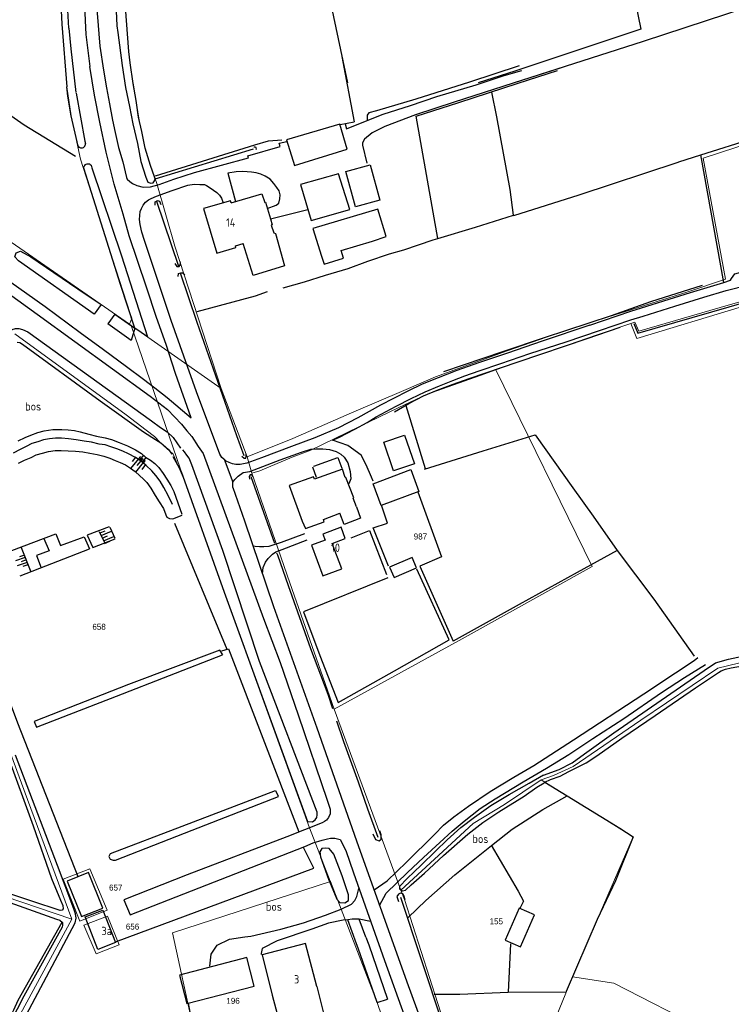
# Model space of a CAD drawing. Header units: metres. Extents: x 233874 to 239264, y 443832 to 448222.
# Tile 89 of 198: x 235299 to 235512, y 445723 to 446019. Entities that reach past the tile are written whole.
import ezdxf
from ezdxf.enums import TextEntityAlignment as Align

# ---------------------------------------------------------------- set-up
doc = ezdxf.new("R2010")
doc.units = ezdxf.units.M
doc.header["$MEASUREMENT"] = 0
for name, color, linetype in [('DAKRAND-BYG', 4, 'Continuous'), ('FUNKTIEAAND', 253, 'Continuous'), ('Goud-kadastrale grenzen', 13, 'Continuous'), ('HEG', 253, 'Continuous'), ('HOOFDGEBOUW', 4, 'Continuous'), ('HUISNUMMER', 253, 'Continuous'), ('INSTEEKSLOOT', 153, 'Continuous'), ('KANTVERH', 253, 'Continuous'), ('KANTWATER', 153, 'Continuous'), ('KNTONVERHARD', 253, 'Continuous'), ('MIDSLTGREPPEL', 253, 'Continuous'), ('MUUR', 253, 'Continuous'), ('OVLIJNOBJ', 253, 'Continuous'), ('RASTER', 253, 'Continuous'), ('TALUD', 253, 'Continuous')]:
    doc.layers.add(name, color=color, linetype=linetype)
doc.layers.add('G01 kadestrale perceelsgrens', color=73, linetype='Continuous', lineweight=0)
doc.layers.add('Z01 perceelnummer', color=73, linetype='Continuous', lineweight=13)
doc.styles.get("Standard").update_dxf_attribs({"font": 'iso.shx'})
doc.styles.add('Styledgn001', font='dgn001.shx')

# ---------------------------------------------------------------- blocks, each defined once
blk = doc.blocks.new('TA', base_point=(75009.5, 300012))
for p, q in [((75009.5, 300012.5), (75010, 300012.5)), ((75009.5, 300012.25), (75010.5, 300012.25)), ((75009.5, 300012), (75010, 300012)), ((75009.5, 300011.75), (75010.5, 300011.75)), ((75009.5, 300011.5), (75010, 300011.5))]:
    blk.add_line(p, q)
blk = doc.blocks.new('A$C1532452F')
at = {"layer": 'G01 kadestrale perceelsgrens'}
for p, q in [((235503.848, 445977.374), (235533.448, 445987.183)), ((235331.582, 445927.559), (235332.122, 445927.186)), ((235332.122, 445927.186), (235359.172, 445908.306)), ((235332.122, 445927.186), (235348.06, 445880.856)), ((235482.155, 445927.749), (235483.381, 445928.154)), ((235359.172, 445908.306), (235366.914, 445887.71)), ((235366.914, 445887.71), (235368.394, 445882.805)), ((235393.098, 445812), (235413.095, 445757.642)), ((235344.547, 445744.884), (235391.926, 445760.275)), ((235391.882, 445760.389), (235391.926, 445760.275)), ((235353.444, 445703.856), (235344.547, 445744.884))]:
    blk.add_line(p, q, dxfattribs=at)
at = {"layer": 'G01 kadestrale perceelsgrens', "flags": 128}
for points in [[(235230.45, 445999.083), (235274.518, 445967.162), (235331.582, 445927.559)], [(235312.695, 446000), (235312.781, 445998.859), (235314.105, 445990.154), (235316.919, 445977.076), (235326.48, 445947.232), (235331.809, 445930.804), (235332.28, 445929.386), (235331.772, 445927.809), (235331.582, 445927.559)], [(235332.749, 446000), (235334.633, 445988.234), (235336.355, 445980.402), (235337.891, 445975.207), (235339.862, 445969.837), (235345.206, 445951.046), (235359.172, 445908.306)], [(235482.155, 445927.749), (235483.916, 445923.286), (235515.614, 445932.886), (235560.828, 445946.358), (235568.051, 445948.286), (235553.071, 445993.577)], [(235533.777, 445987.29), (235548.159, 445944.348), (235540.996, 445941.905), (235530.318, 445938.731), (235511.351, 445933.272), (235484.519, 445925.489), (235483.381, 445928.154)], [(235366.914, 445887.71), (235380.643, 445893.279), (235398.303, 445900.97), (235413.99, 445907.709), (235423.481, 445911.807), (235444.988, 445919.531), (235464.342, 445926.316), (235498.973, 445937.143), (235510.552, 445941.102), (235503.848, 445977.374)], [(235441.597, 445913.89), (235471.719, 445924.306), (235482.155, 445927.749)], [(235297.185, 445924.715), (235330.622, 445900.333), (235336.625, 445895.749), (235339.146, 445893.855), (235340.872, 445892.1), (235344.786, 445888.598), (235348.06, 445880.856)], [(235368.394, 445882.805), (235370.72, 445883.557), (235380.43, 445887.614), (235386.085, 445889.789), (235400.454, 445896.774), (235412.46, 445902.539), (235420.76, 445906.472), (235436.882, 445912.13), (235441.597, 445913.89)], [(235393.098, 445812), (235431.506, 445833.059), (235470.499, 445854.87), (235441.597, 445913.89)], [(235455.219, 445790.759), (235458.931, 445792.079), (235464.788, 445794.801), (235485.176, 445808.682), (235508.234, 445824.254), (235520.618, 445827.29), (235531.112, 445829.814), (235559.107, 445821.603), (235587.551, 445813.593), (235608.174, 445820.44), (235623.286, 445825.785), (235665.142, 445826), (235710.759, 445826.165), (235727.456, 445868.944), (235739.763, 445901.512), (235744.878, 445914.711)], [(235368.394, 445882.805), (235379.777, 445849.911), (235393.098, 445812)], [(235348.06, 445880.856), (235369.491, 445821.07), (235385.682, 445776.39), (235391.882, 445760.389)], [(235257.789, 445848.351), (235284.805, 445828.661), (235301.018, 445784.85), (235314.29, 445748.928)], [(235124.144, 445813.214), (235192.111, 445790.506), (235269.519, 445764.148), (235314.29, 445748.928)], [(235413.095, 445757.642), (235423.155, 445766.95), (235434.761, 445777.654), (235444.169, 445783.381), (235455.219, 445790.759)], [(235455.219, 445790.759), (235482.855, 445773.637), (235470.642, 445745.497), (235464.579, 445731.625)], [(235324.876, 445751.621), (235319.757, 445764.054), (235311.685, 445760.928), (235316.676, 445748.321), (235324.876, 445751.621)], [(235391.926, 445760.275), (235406.002, 445723.883), (235410.402, 445711.043)], [(235413.095, 445757.642), (235414.235, 445754.874), (235429.217, 445707.974), (235445.719, 445662.026), (235449.984, 445650.31)], [(235328.555, 445741.274), (235325.038, 445749.865), (235317.917, 445747.163), (235321.63, 445738.552), (235328.555, 445741.274)], [(235314.29, 445748.928), (235296.326, 445715.718), (235298.974, 445696.536)], [(235449.984, 445650.31), (235458.332, 445651.597), (235461.183, 445666.106), (235464.764, 445665.389), (235480.366, 445704.776), (235457.752, 445714.713), (235464.579, 445731.625)], [(235464.579, 445731.625), (235477.071, 445729.731), (235504.752, 445715.555), (235509.54, 445701.595), (235511.437, 445693.833), (235510.276, 445691.14), (235509.165, 445684.057)]]:
    blk.add_lwpolyline(points, dxfattribs=at)
at = {"layer": 'Z01 perceelnummer', "linetype": 'Continuous', "lineweight": 13, "style": 'Styledgn001'}
for s, p in [('987', (235418.973, 445863.835)), ('658', (235322.498, 445836.725)), ('657', (235327.499, 445758.429)), ('656', (235332.54, 445746.714)), ('155', (235441.745, 445748.306)), ('196', (235362.723, 445724.424))]:
    blk.add_text(s, height=1.8, dxfattribs=at).set_placement(p, align=Align.MIDDLE_CENTER)

msp = doc.modelspace()

# ---------------------------------------------------------------- linework, layer by layer
at = {"layer": 'DAKRAND-BYG'}
for points in [[(235396.96, 445980.09), (235394.73, 445987.64), (235378.75, 445982.97), (235381.18, 445975.22), (235396.96, 445980.09)], [(235403.89, 445975.46), (235406.82, 445964.85), (235399.48, 445962.82), (235396.55, 445973.43), (235403.89, 445975.46)], [(235397.76, 445961.97), (235394.33, 445972.72), (235382.93, 445969.48), (235386.21, 445958.68), (235397.76, 445961.97)], [(235395.16, 445949.74), (235404.57, 445952.48), (235408.7, 445953.95), (235406.17, 445962.11), (235386.65, 445956.34), (235389.29, 445948.03)], [(235389.29, 445948.03), (235390.11, 445945.56), (235395.88, 445947.35), (235395.16, 445949.74)], [(235414.23, 445894.28), (235417.14, 445885.61), (235410.87, 445883.51), (235407.96, 445892.18), (235414.23, 445894.28)], [(235399.75, 445872.74), (235398.76, 445875.31), (235398.96, 445875.46), (235396.6, 445881.52), (235396.4, 445881.52), (235395.56, 445884.09), (235387.16, 445881.08), (235386.84, 445881.75), (235379.58, 445879.17), (235383.51, 445868.45), (235384.45, 445866.2), (235390.07, 445868.19), (235389.86, 445868.95), (235394.73, 445870.82)], [(235404.79, 445879.69), (235416.06, 445883.91), (235418.5, 445877.39), (235407.23, 445873.17), (235404.79, 445879.69)], [(235399.75, 445872.74), (235400.99, 445869.31), (235396.05, 445867.41), (235394.73, 445870.82)], [(235416.48, 445857.56), (235409.72, 445854.67), (235411.07, 445851.5), (235417.83, 445854.38), (235416.48, 445857.56)], [(235323.61, 445752.29), (235319.34, 445762.93), (235312.96, 445760.37), (235317.23, 445749.74), (235323.61, 445752.29)], [(235323.66, 445751.69), (235327.47, 445741.92), (235322.17, 445739.85), (235318.36, 445749.62), (235323.66, 445751.69)], [(235448.65, 445752.25), (235444.45, 445742.67), (235449.03, 445740.66), (235453.23, 445750.24), (235448.65, 445752.25)], [(235366.81, 445737.44), (235346.65, 445732.16), (235348.89, 445723.59), (235369.05, 445728.87), (235366.81, 445737.44)]]:
    msp.add_lwpolyline(points, dxfattribs=at)
at = {"layer": 'HEG'}
msp.add_lwpolyline([(235398.15, 445863.46), (235403.72, 445865.6), (235408.74, 445852.38)], dxfattribs=at)
at = {"layer": 'HOOFDGEBOUW'}
for points in [[(235362.17, 445964.01), (235371.38, 445966.75), (235372.21, 445964.13), (235372.42, 445964.18), (235373.92, 445959.17)], [(235362.17, 445964.01), (235361.98, 445964.65), (235353.87, 445962.32), (235357.84, 445948.86), (235363.54, 445950.6), (235363.43, 445951.06), (235365.8, 445951.79)], [(235373.92, 445959.17), (235374.43, 445957.45), (235374.14, 445957.34), (235374.93, 445954.96), (235375.49, 445954.81), (235378.19, 445945.13), (235368.76, 445942.23), (235365.8, 445951.79)], [(235396.42, 445863.25), (235395.15, 445866.62), (235389.68, 445864.57), (235390.36, 445862.77), (235386.23, 445861.21), (235389.68, 445852.03), (235395.35, 445854.16), (235392.49, 445861.78), (235396.42, 445863.25)], [(235390.05, 445720.32), (235388, 445728.74), (235387.89, 445728.72), (235384.45, 445741.6), (235371.49, 445738.23), (235374.47, 445726.17), (235376.98, 445716.85), (235390.05, 445720.32)]]:
    msp.add_lwpolyline(points, dxfattribs=at)
at = {"layer": 'INSTEEKSLOOT'}
for p, q in [((235311.36, 446017.7), (235312.78, 445998.86)), ((235313.45, 446016.41), (235313.98, 446010.29)), ((235333.28, 445926.38), (235332.15, 445922.67)), ((235337.03, 445923.8), (235333.28, 445926.38)), ((235399.82, 445741.57), (235397.17, 445748.79)), ((235402.62, 445743.55), (235400.58, 445748.9)), ((235406, 445723.88), (235409.11, 445724.97))]:
    msp.add_line(p, q, dxfattribs=at)
for points in [[(235319, 446144.29), (235319.32, 446139.56), (235322.7, 446102.86), (235326.6, 446038.58), (235327.05, 446032.36), (235327.4, 446026.18), (235327.87, 446017.17), (235328.09, 446015.14)], [(235331.86, 446006.07), (235331.45, 446009.45), (235322.45, 446129.39), (235321.28, 446144.27)], [(235313.45, 446016.41), (235313.11, 446021.81), (235311.08, 446021.77), (235311.36, 446017.7)], [(235328.09, 446015.14), (235329.43, 446005.26), (235330.4, 445998.61), (235331.59, 445992.89), (235332.63, 445987.73), (235334.06, 445981.79), (235335.03, 445976.39), (235336.56, 445971.75), (235337.14, 445970.25), (235338.01, 445969.88), (235338.73, 445970.02), (235339.17, 445970.59), (235339.33, 445971.22), (235339.17, 445971.79), (235337.89, 445975.21), (235336.36, 445980.4), (235335.31, 445985.46), (235334.3, 445989.71), (235333.61, 445994.78), (235332.71, 445999.87), (235331.86, 446006.07)], [(235316.22, 445980.98), (235316.42, 445980.77), (235316.67, 445980.62), (235316.94, 445980.53), (235317.23, 445980.5), (235317.52, 445980.54), (235317.78, 445980.65), (235318.02, 445980.82), (235318.21, 445981.03), (235318.34, 445981.29), (235318.41, 445981.57), (235318.42, 445981.86)], [(235368.92, 445980.87), (235369.42, 445980.78), (235369.6, 445980.52), (235369.62, 445980.16), (235369.6, 445979.91)], [(235317.92, 445974.38), (235317.93, 445974.69), (235318.02, 445974.99), (235318.18, 445975.26), (235318.4, 445975.48), (235318.67, 445975.64), (235318.96, 445975.73), (235319.28, 445975.75), (235319.58, 445975.68), (235319.86, 445975.55), (235320.1, 445975.35)], [(235339.35, 445963.28), (235339.38, 445964.28), (235340.08, 445964.69), (235340.68, 445964.5), (235341.05, 445963.51)], [(235345.24, 445945.77), (235345.86, 445944.88), (235346.51, 445944.94), (235346.85, 445945.29), (235346.89, 445946.04), (235346.83, 445946.44)], [(235346.26, 445941.88), (235346.34, 445942.83), (235346.99, 445942.99), (235347.54, 445942.95), (235347.95, 445942.56), (235348.15, 445942.31)], [(235295.45, 445924.18), (235282.78, 445899.16), (235268.81, 445872.43), (235256.61, 445848.87), (235256.62, 445848.32), (235257.28, 445847.81), (235282.01, 445829.09), (235282.91, 445828.36), (235283.53, 445827.36), (235283.82, 445826.58), (235295.17, 445797.55), (235302.69, 445777.01), (235308.23, 445761.15), (235310.91, 445754.6), (235311.59, 445753.09), (235311.71, 445752.03)], [(235297.9, 445922.22), (235298.7, 445922.11)], [(235298.7, 445922.11), (235299.51, 445921.59), (235322.87, 445904.54), (235335.87, 445895.25), (235339.46, 445893), (235341.08, 445891.92), (235342.44, 445890.8), (235343.37, 445889.92), (235344.37, 445888.59)], [(235365.37, 445887.91), (235366.08, 445887.37), (235366.58, 445887.38), (235366.67, 445887.83), (235366.67, 445888.33), (235366.61, 445888.63)], [(235368.78, 445881.61), (235368.67, 445881.91), (235368.27, 445882.35), (235367.82, 445882.3), (235367.52, 445881.89), (235367.64, 445881.04)], [(235311.71, 445752.03), (235311.37, 445751.6), (235310.77, 445751.55), (235302.3, 445754.3), (235278.06, 445762.34), (235251.24, 445771.54), (235220.85, 445781.84), (235186.5, 445793.41), (235151.2, 445805.66), (235132.43, 445811.95), (235128.72, 445813.26), (235126.71, 445813.87), (235125.09, 445814.3), (235124.6, 445815), (235124.5, 445815.66), (235125.75, 445835.39), (235126.42, 445843.01), (235126.98, 445849.99), (235127.43, 445855.53), (235128.03, 445859.25), (235129.78, 445867.19), (235129.99, 445869.08), (235130.06, 445869.97)], [(235477.03, 445804.86), (235497.02, 445818.65), (235504.14, 445823.58), (235507.5, 445825.89), (235511.48, 445827.05), (235525, 445829.88)], [(235456.36, 445790.04), (235458, 445790.84), (235460.89, 445791.88), (235463.52, 445793.23), (235466.49, 445794.78), (235468.73, 445795.87), (235471.89, 445797.97), (235479.46, 445803.3), (235489.45, 445810.07), (235501.52, 445818.38), (235508.45, 445823), (235509.29, 445823.46), (235510.54, 445823.98), (235512.23, 445824.41), (235516.22, 445825.13), (235523.1, 445826.74), (235528.79, 445827.64), (235530.68, 445827.82), (235532.49, 445827.75), (235533.89, 445827.67)], [(235120.43, 445800.12), (235118.47, 445776.64), (235116.71, 445748.67), (235115.6, 445736.21), (235115.63, 445735.45), (235116.35, 445735.04), (235117.96, 445735.06), (235120.66, 445770.23), (235124.12, 445811.62), (235124.5, 445811.94), (235124.9, 445811.96), (235146.29, 445804.6), (235179.52, 445793.42), (235211.09, 445782.83), (235255.6, 445767.72), (235294.33, 445754.44), (235309.7, 445748.98), (235310.73, 445748.64), (235311.48, 445747.93)], [(235297.65, 445706.23), (235298.74, 445706.7), (235298.97, 445707.68), (235299.01, 445708.13), (235298.1, 445715.43), (235315.33, 445747.82), (235315.6, 445749.25), (235315.45, 445750.52), (235314.92, 445752.02), (235310, 445765.02), (235297.43, 445798.17)], [(235412.7, 445758.75), (235414.97, 445761.15), (235419.15, 445765.12), (235423.54, 445769.35), (235426.98, 445772.76), (235431.12, 445776.48), (235435.17, 445779.59), (235440.07, 445783.03), (235445.62, 445786.38), (235451.62, 445789.73), (235455.88, 445792.25)], [(235412.69, 445758.7), (235412.73, 445758.09), (235413.61, 445757.48), (235414.52, 445757.64), (235416.15, 445759.26), (235420.24, 445762.78), (235425.91, 445768.08), (235433.16, 445774.46), (235437.7, 445777.93), (235442.5, 445781.17), (235450.08, 445785.9), (235453.89, 445788.61), (235456.07, 445789.9), (235456.36, 445790.04)], [(235404.69, 445774.53), (235405.52, 445772.9), (235406.62, 445772.46), (235407.21, 445772.97), (235407.14, 445774.27), (235406.77, 445775.42)], [(235414.41, 445754.73), (235414.03, 445756.03), (235413.68, 445756.52), (235413, 445756.75), (235412.39, 445756.49), (235411.89, 445755.76), (235412.35, 445754.24)], [(235311.48, 445747.93), (235311.56, 445747.12), (235311.37, 445746.59), (235299.95, 445725.87), (235295.89, 445717.97)], [(235406, 445723.88), (235400.24, 445740.23), (235399.82, 445741.57)], [(235402.62, 445743.55), (235403.43, 445741.21), (235409.11, 445724.97)]]:
    msp.add_lwpolyline(points, dxfattribs=at)
at = {"layer": 'KANTVERH'}
for p, q in [((235318.1, 446023.08), (235318.57, 446014.53)), ((235318.57, 446014.53), (235319.73, 446004.99)), ((235322.69, 446011.01), (235323.85, 446003.86)), ((235373.92, 445959.17), (235385.18, 445962.05)), ((235360, 445887.03), (235362.7, 445880.11))]:
    msp.add_line(p, q, dxfattribs=at)
for points in [[(235381.94, 446196.64), (235371.61, 446194.01), (235348.9, 446187.73), (235329.63, 446182.1), (235319.17, 446178.63), (235315.85, 446177.38), (235313.09, 446173.9), (235311.08, 446170.78), (235310.6, 446169.6), (235310.08, 446167.43), (235310.47, 446165.29), (235312.07, 446161.38), (235314.51, 446134.8), (235317.24, 446086.47), (235319.74, 446048.35), (235321.01, 446036.92), (235321.46, 446029.73), (235321.95, 446021), (235322.69, 446011.01)], [(235292.91, 445942.36), (235306.29, 445932.84), (235316.86, 445925.11), (235323.87, 445919.97), (235330.74, 445914.89), (235335.85, 445911.02), (235339.2, 445908.43), (235342.94, 445905.57), (235350.17, 445899.41), (235345.48, 445912.74), (235342.62, 445921.46), (235339.76, 445929.57), (235336.78, 445938.65), (235334.15, 445946.39), (235331.56, 445954.13), (235329.68, 445960.61), (235327.05, 445969.66), (235324.66, 445979.24), (235322.73, 445988.23), (235321.13, 445996.35), (235319.73, 446004.99)], [(235323.85, 446003.86), (235324.77, 445998.56), (235325.59, 445993.72), (235326.5, 445988.83), (235327.3, 445985.15), (235328.34, 445980.6), (235329.64, 445976.28), (235330.72, 445971.62), (235330.94, 445971.15), (235331.68, 445970.39), (235332.54, 445969.82), (235333.79, 445969.21), (235335.71, 445968.76), (235337.92, 445968.78), (235340.49, 445969.47), (235344.94, 445971.12), (235351.13, 445973.13), (235367.35, 445977.54), (235367.19, 445978.1), (235376.86, 445980.93), (235376.59, 445981.91), (235378.89, 445982.42)], [(235460.95, 446004.44), (235446.76, 445999.95), (235429.14, 445994.2), (235417.5, 445990.46), (235408.25, 445986.95), (235404.43, 445985.03), (235402.16, 445983.09), (235401.53, 445981.98), (235401.54, 445981.28), (235402.83, 445975.95)], [(235448.58, 446005.13), (235433.7, 446000.28), (235417.57, 445995.11), (235405.77, 445991.61), (235403.48, 445991.07), (235402.99, 445990.31), (235403.01, 445989.46), (235403.02, 445988.76)], [(235396.33, 445987.7), (235396.75, 445986.26), (235403.02, 445988.76), (235407.79, 445990.64), (235415.95, 445993.28), (235423.91, 445995.92), (235435.66, 445999.47), (235444.07, 446002.26), (235449.4, 446003.7)], [(235209.56, 445998.47), (235227.86, 445985.19), (235246.32, 445972.09), (235259.98, 445962.15), (235276.3, 445950.48), (235292.23, 445938.95), (235303.9, 445930.62), (235337.8, 445905.99), (235343.05, 445902), (235347.21, 445897.59), (235348.86, 445895.6), (235350.32, 445893.88), (235352.29, 445890.86), (235353.72, 445888.78), (235371.84, 445839.17)], [(235372.99, 445962.26), (235375.63, 445963.26), (235376.49, 445963.94), (235376.79, 445965.22), (235376.89, 445966.42), (235376.59, 445967.65), (235375.86, 445968.61), (235375, 445969.79), (235373.85, 445971.09), (235372.38, 445972.06), (235371.02, 445972.62), (235369.64, 445973.03), (235368.3, 445973.24), (235366.96, 445973.35), (235365.5, 445973.37), (235363.7, 445973.36), (235361.15, 445972.92), (235363.47, 445964.4)], [(235334.81, 445961.4), (235335.19, 445962.32), (235335.77, 445963.33), (235336.4, 445964.23), (235337.36, 445964.96), (235338.1, 445965.35), (235339.71, 445966.02), (235344.41, 445967.7), (235349.11, 445969.28), (235351.04, 445969.62), (235352.79, 445969.48), (235354.14, 445969.47), (235354.77, 445969.22), (235355.87, 445968.53), (235356.82, 445967.8), (235357.81, 445967.07), (235358.65, 445966.29), (235359.24, 445965.44), (235359.78, 445964.01)], [(235360, 445887.03), (235359.96, 445887.07), (235359.35, 445887.57), (235358.72, 445888.53), (235351.7, 445907.22), (235344.16, 445928.66), (235336.16, 445952.66), (235335.32, 445955.23), (235334.8, 445957.54), (235334.62, 445959.01), (235334.72, 445960.25), (235334.81, 445961.4)], [(235510.04, 445940.1), (235512.09, 445940.75), (235512.38, 445941.3), (235513.36, 445942.67), (235536.72, 445949.02), (235535.99, 445950.99)], [(235402.93, 445898.09), (235405.65, 445899.74), (235411.65, 445902.99), (235416.17, 445905.27), (235420.44, 445907.29), (235424.66, 445909.07), (235428.69, 445910.64), (235432.27, 445912.04), (235436.59, 445913.62), (235443.11, 445915.78), (235451.82, 445918.73), (235462.71, 445922.31), (235472.71, 445925.68), (235482.12, 445928.84), (235485.8, 445930), (235495.36, 445932.96), (235504.07, 445935.71), (235510.74, 445937.72), (235523.74, 445941.04), (235530.19, 445942.96)], [(235469.84, 445927.33), (235482.13, 445931.44), (235500.09, 445937.09), (235509.05, 445939.79), (235510.04, 445940.1)], [(235469.84, 445927.33), (235455.56, 445922.49), (235445.11, 445918.91), (235436.45, 445915.97), (235429.94, 445913.71), (235424.27, 445911.46), (235419.5, 445909.53), (235415.18, 445907.46), (235410.91, 445905.28), (235406.99, 445903.22), (235400.15, 445899.5), (235394.4, 445896.45), (235387.29, 445893.48), (235380.23, 445890.81), (235371.23, 445887.46), (235366.84, 445885.81), (235364.9, 445885.47), (235363.59, 445885.42), (235362.56, 445885.66), (235361.53, 445886.04), (235360.66, 445886.46), (235360, 445887.03)], [(235404.77, 445880.47), (235404.25, 445881.61), (235402.69, 445885.33), (235401.14, 445888.21), (235397.14, 445891.14), (235392.61, 445892.72), (235394.7, 445893.65), (235399.31, 445896.03), (235402.93, 445898.09)], [(235362.7, 445880.11), (235363.29, 445880.97), (235364.22, 445881.94), (235365.75, 445883.07), (235367.75, 445883.35), (235376.9, 445886.85), (235383.26, 445889.16), (235386.1, 445890.01), (235387.7, 445890.14), (235389.7, 445890.17), (235391.7, 445890), (235393.67, 445889.33), (235395.03, 445888.56), (235396.05, 445887.62), (235397.17, 445885.99), (235397.87, 445883.35), (235398.11, 445881.15), (235397.48, 445879.69)], [(235362.63, 445878.51), (235362.66, 445879.41), (235362.7, 445880.11)], [(235362.63, 445878.51), (235366.14, 445868.56), (235374.88, 445842.84), (235387.85, 445806.38), (235399.82, 445772.45), (235414.88, 445730.12), (235428.04, 445694.27), (235443.28, 445650.44), (235459.38, 445606.03), (235459.96, 445604.64)], [(235409.4, 445854.89), (235404.81, 445866.4), (235409.09, 445867.83), (235407.3, 445873.19)], [(235368.7, 445861.03), (235369.37, 445860.91), (235370.63, 445860.78), (235371.98, 445860.8), (235373.53, 445860.88), (235377.31, 445862.14), (235384.22, 445864.76)], [(235371.54, 445852.67), (235371.73, 445854.54), (235372.45, 445856.16), (235373.24, 445857.27), (235374.52, 445858.54), (235375.56, 445859.26), (235377.5, 445859.94), (235385, 445862.87)], [(235371.84, 445839.17), (235376.86, 445826.01), (235382.28, 445810.29), (235391.01, 445784.67), (235391.9, 445781.97)], [(235391.9, 445781.97), (235391.83, 445780.57), (235391.35, 445779.51), (235390.78, 445778.7), (235390.14, 445778.3), (235389.46, 445777.9), (235378.82, 445773.64), (235348.98, 445762.26), (235329.9, 445754.72), (235331.84, 445750.25), (235384.26, 445770.79), (235386.81, 445771.84), (235389.43, 445772.63), (235391.03, 445773.11), (235392, 445773.28), (235393.25, 445773.28), (235394.88, 445772.89)], [(235394.88, 445772.89), (235396.61, 445769.6), (235398.83, 445762.83), (235408.17, 445736.57), (235419.98, 445703.74), (235431.2, 445672.96), (235436.24, 445658.78), (235441.18, 445644.3), (235444.96, 445633.6), (235449.48, 445620.62), (235456.47, 445600.67), (235460.07, 445591.98), (235463.23, 445582.47)], [(235355.77, 445734.85), (235356.11, 445738.45), (235357.91, 445741.18), (235361.64, 445742.9), (235366.28, 445743.68), (235368.02, 445743.8), (235377.1, 445745.91), (235383.82, 445747.87), (235390.48, 445750.18), (235395.16, 445751.96), (235398.29, 445753.41), (235399.32, 445754.53), (235399.85, 445755.74), (235400.32, 445757.35), (235400.51, 445758.11)], [(235397.17, 445748.79), (235395.81, 445748.67), (235391.38, 445747.7), (235386.4, 445745.91), (235376, 445742.44), (235371.49, 445740.11), (235371.16, 445738.6), (235371.17, 445738.35)], [(235400.58, 445748.9), (235398.51, 445748.92), (235397.17, 445748.79)], [(235404.02, 445748.22), (235400.61, 445748.9), (235400.58, 445748.9)]]:
    msp.add_lwpolyline(points, dxfattribs=at)
at = {"layer": 'KANTWATER'}
for p, q in [((235313.98, 446010.29), (235315.52, 445997.15)), ((235323.1, 445933.44), (235321, 445930.54)), ((235327.21, 445930.59), (235325.08, 445927.66)), ((235327.21, 445930.59), (235333.28, 445926.38)), ((235332.15, 445922.67), (235325.08, 445927.66))]:
    msp.add_line(p, q, dxfattribs=at)
for points in [[(235316.22, 445980.98), (235314.11, 445990.15), (235313.12, 445995.99), (235312.78, 445998.86)], [(235315.59, 445996.94), (235318.24, 445982.55), (235318.42, 445981.86)], [(235333.28, 445926.38), (235328.92, 445939.49), (235317.92, 445974.38)], [(235320.1, 445975.35), (235320.32, 445974.52), (235329.22, 445948.1), (235337.03, 445923.8)], [(235321, 445930.54), (235298.27, 445946.59), (235297.23, 445947.81), (235297.57, 445948.97), (235298.89, 445949.47), (235302.03, 445947.81), (235318.36, 445936.73), (235323.1, 445933.44)], [(235295.45, 445924.18), (235295.72, 445925.01), (235296.4, 445925.96), (235297.43, 445926.28), (235298.38, 445926.25), (235299.51, 445926.01), (235301.06, 445925.28), (235338.25, 445898.52), (235340.9, 445896.55), (235342.95, 445895.28), (235344.77, 445893.53), (235346.98, 445890.38)], [(235344.66, 445887.81), (235346.06, 445885.34), (235347.16, 445883.39), (235360.03, 445847.11), (235385.02, 445778.31), (235386.52, 445778.19), (235387.32, 445778.73), (235387.83, 445779.44), (235387.99, 445780.28), (235387.96, 445781.04), (235370.64, 445826.32), (235359.64, 445859.59), (235350.33, 445885.34), (235349.54, 445887.32), (235348.86, 445888.22), (235348.14, 445889.28), (235347.63, 445889.83)]]:
    msp.add_lwpolyline(points, dxfattribs=at)
at = {"layer": 'KNTONVERHARD'}
for points in [[(235405.04, 445757.78), (235409.02, 445760.45), (235414.79, 445766.05), (235423.2, 445774.34), (235425.91, 445777.14), (235429.02, 445779.69), (235433.42, 445782.82), (235439.95, 445787.23), (235446.98, 445791.55), (235453.03, 445795.05), (235464.91, 445802.76), (235486.04, 445816.62), (235495.59, 445822.88), (235501.14, 445826.63), (235502.22, 445827.55)], [(235406.71, 445753.09), (235408.64, 445756.79), (235415.09, 445762.95), (235419.86, 445767.48), (235424.84, 445771.92), (235428.49, 445775.38), (235432.09, 445778.34), (235436.93, 445782.13), (235441.44, 445785.1), (235449.86, 445790.15), (235456.79, 445794.27), (235463.48, 445798.43), (235470.76, 445803.16), (235480.06, 445809.22), (235491.34, 445816.96), (235498.22, 445821.53), (235504.51, 445825.43)]]:
    msp.add_lwpolyline(points, dxfattribs=at)
at = {"layer": 'MIDSLTGREPPEL'}
for p, q in [((235339.33, 445971.24), (235368.82, 445980.23)), ((235339.74, 445964.52), (235346.36, 445945)), ((235368.08, 445881.8), (235375.11, 445861.8))]:
    msp.add_line(p, q, dxfattribs=at)
for points in [[(235346.79, 445942.98), (235351.84, 445928.21), (235363.71, 445894.18), (235365.92, 445888.17)], [(235375.76, 445858.91), (235376.02, 445858.31), (235379.23, 445849.16), (235385.99, 445830.25), (235391.13, 445816.48), (235392.57, 445812.2)], [(235393.82, 445808.48), (235395.92, 445802.25), (235400.27, 445790.22), (235403.06, 445782.06), (235406.15, 445773.55)], [(235455.88, 445792.2), (235460.65, 445793.88), (235464.52, 445795.85), (235468.18, 445798.61), (235477.03, 445804.86)], [(235397.37, 445754.5), (235397.34, 445756.25), (235395.44, 445761.97), (235392.98, 445768.43), (235391.55, 445770.11), (235390.5, 445770.29), (235389.4, 445770.13), (235388.77, 445769.16), (235388.99, 445767.62), (235391.4, 445761), (235393.91, 445754.94), (235394.77, 445753.96), (235396.23, 445753.88), (235397.37, 445754.5)], [(235412.96, 445755.55), (235425.45, 445717.79), (235428.51, 445707.88)]]:
    msp.add_lwpolyline(points, dxfattribs=at)
at = {"layer": 'MUUR'}
for p, q in [((235386.54, 445884.77), (235387.64, 445881.69)), ((235320.6, 445860.55), (235327.3, 445863.16)), ((235298.84, 445852.07), (235319.6, 445860.16))]:
    msp.add_line(p, q, dxfattribs=at)
for points in [[(235325.48, 445866.73), (235318.95, 445864.19), (235320.61, 445860.54)], [(235296.28, 445859.64), (235309.49, 445864.61), (235310.92, 445861.13), (235318.01, 445863.72), (235319.62, 445860.12)], [(235305.96, 445863.19), (235307.48, 445859.55), (235303.74, 445858.1), (235305.11, 445854.47)], [(235359.75, 445715.15), (235351.11, 445714.11), (235349.3, 445723.7)]]:
    msp.add_lwpolyline(points, dxfattribs=at)
at = {"layer": 'OVLIJNOBJ'}
for p, q in [((235482.99, 445927.8), (235484.24, 445924.87)), ((235414.55, 445903.19), (235420.37, 445884.23)), ((235322.5, 445865.31), (235324.14, 445862.02)), ((235325.72, 445866.66), (235327.26, 445863.32)), ((235345.1, 445867.84), (235360.86, 445829.99)), ((235299.12, 445860.48), (235302.04, 445853.22))]:
    msp.add_line(p, q, dxfattribs=at)
for points in [[(235298.21, 445892.58), (235300.29, 445893.52), (235302.01, 445894.23), (235304.08, 445895.02), (235305.98, 445895.57), (235308.57, 445895.91), (235311.28, 445895.94), (235313.23, 445895.83), (235315.12, 445895.63), (235316.85, 445895.29), (235319.45, 445894.57), (235321.77, 445893.98), (235324.29, 445893.48), (235326.2, 445892.92), (235328.54, 445892.03), (235331.07, 445891.07), (235333.43, 445889.88), (235335.25, 445888.78), (235336.46, 445887.67), (235337.9, 445886.75), (235339.27, 445885.74), (235340.48, 445884.53), (235341.74, 445882.73), (235342.85, 445881.03), (235344.01, 445879.18), (235344.91, 445877.3), (235347.37, 445870.52)], [(235344.55, 445873.41), (235343.26, 445876.13), (235341.95, 445878.54), (235340.85, 445880.49), (235339.58, 445882.15), (235338.33, 445883.51), (235336.66, 445885.15), (235335.16, 445886.47), (235333.44, 445887.52), (235331.33, 445888.69), (235329.63, 445889.43), (235327.78, 445890.13), (235326.07, 445890.77), (235324.31, 445891.32), (235322.57, 445891.51), (235320.21, 445892.15), (235318.03, 445892.48), (235315.6, 445892.88), (235313.27, 445893.17), (235311.17, 445893.34), (235309.42, 445893.38), (235307.59, 445893.13), (235305.86, 445892.82), (235304.11, 445892.3), (235302.26, 445891.75), (235300.58, 445890.83), (235298.8, 445889.97), (235296.7, 445888.89)], [(235298.26, 445885.8), (235300.14, 445886.7), (235302.12, 445887.6), (235303.64, 445888.33), (235305.54, 445888.88), (235307.28, 445889.34), (235309.36, 445889.62), (235311.13, 445889.68), (235313.22, 445889.56), (235315.43, 445889.48), (235317.57, 445889.3), (235319.74, 445888.83), (235321.92, 445888.5), (235323.89, 445887.99), (235325.75, 445887.39), (235327.35, 445886.66), (235328.81, 445886.08), (235330.4, 445885.35), (235331.88, 445884.38), (235333.35, 445883.31), (235334.71, 445882.09), (235335.73, 445881.1), (235336.8, 445880.06), (235338.07, 445878.35), (235339.35, 445876.14), (235340.55, 445874.24), (235341.79, 445872.23), (235342.54, 445870.31), (235342.88, 445869.63)], [(235386.99, 445884.98), (235394.2, 445887.54), (235395.35, 445884.36)], [(235342.88, 445869.63), (235343.6, 445869.22), (235344.6, 445869.14), (235347.45, 445870.22)], [(235284.09, 445844.78), (235297.96, 445807.86), (235316.16, 445761.71)], [(235359.61, 445828.32), (235358.77, 445829.74), (235331.33, 445819.36), (235303.02, 445808.26), (235303.73, 445806.54), (235327.68, 445815.94), (235359.56, 445828.27)], [(235359.36, 445829.49), (235361.32, 445830.13), (235382.51, 445775.15)], [(235375.32, 445787.43), (235347.35, 445776.75), (235325.85, 445768.55), (235325.39, 445767.79), (235325.82, 445767), (235326.7, 445766.68), (235327.4, 445766.62), (235350.48, 445775.69), (235376.39, 445785.74), (235375.56, 445787.51)], [(235327.39, 445742.13), (235386.95, 445764.25), (235383.88, 445770.42)], [(235298.97, 445696.44), (235297.9, 445696.27), (235295.78, 445702.97), (235294.89, 445705.6), (235294.03, 445709.29), (235293.78, 445712.32), (235293.96, 445714.51), (235294.34, 445716.14), (235294.89, 445717.35), (235295.39, 445718.56), (235296.05, 445719.97), (235296.9, 445721.7), (235298.24, 445724.66), (235311.38, 445748.04)]]:
    msp.add_lwpolyline(points, dxfattribs=at)
at = {"layer": 'RASTER'}
for p, q in [((235395.34, 446007.91), (235399.12, 445988.36)), ((235424.16, 445953.33), (235417.66, 445990.01)), ((235394.83, 445987.53), (235399.12, 445988.31)), ((235503.16, 445978.4), (235520.88, 445984.07)), ((235510.04, 445940.1), (235503.16, 445978.4)), ((235413.97, 445949.87), (235422.78, 445952.92)), ((235422.78, 445952.92), (235424.16, 445953.33)), ((235418.76, 445854.93), (235428.84, 445832.39)), ((235456.36, 445790.04), (235462.99, 445785.97)), ((235445.41, 445726.98), (235446.07, 445741.5))]:
    msp.add_line(p, q, dxfattribs=at)
for points in [[(235425.62, 446196.22), (235429.74, 446195.81), (235430.09, 446193.86), (235430.69, 446190.53), (235432.59, 446186.55), (235436.65, 446182.48), (235443.29, 446176.5), (235452.23, 446168.25), (235455.11, 446165.78), (235462.6, 446126.05), (235485.12, 446016.11), (235447.28, 446003.54), (235436.26, 446000)], [(235359.53, 446186.89), (235365.61, 446157.37), (235386.3, 446051.03), (235397.11, 446000)], [(235446.89, 446000), (235485.95, 446012.57), (235579.94, 446043.49), (235587.61, 446046.19), (235592.08, 446048.1), (235588.62, 446050.25), (235540.04, 446092.44), (235488.85, 446136.77), (235455.11, 446165.78)], [(235259.88, 446015.47), (235300.03, 445987.47), (235315.43, 445977.98)], [(235417.66, 445990.01), (235430.5, 445994.18), (235448.26, 445999.93), (235460.16, 446003.78)], [(235424.16, 445953.33), (235435.47, 445956.74), (235446.92, 445960.28), (235445.89, 445968.02), (235441.88, 445989.82), (235440.45, 445997.25)], [(235339.45, 445972.12), (235369.27, 445981.4), (235373.38, 445982.62), (235377.38, 445982.95)], [(235496.39, 445976.22), (235496.54, 445976.27), (235503.16, 445978.4)], [(235447.02, 445960.24), (235466.58, 445966.42), (235496.39, 445976.22)], [(235377.74, 445938.51), (235384.16, 445940.31), (235390.48, 445942.27), (235397.3, 445944.33), (235403.17, 445946.53), (235409.64, 445948.74), (235413.97, 445949.87)], [(235484.19, 445924.87), (235511.62, 445932.83), (235530.45, 445938.25), (235541.15, 445941.43), (235548.86, 445944.06)], [(235425.99, 445913.35), (235443.75, 445919.35), (235456.24, 445923.61), (235476.29, 445930.15), (235488.13, 445934.34), (235503.61, 445939.27)], [(235351.94, 445931.36), (235369.42, 445936.12), (235373.1, 445937.38)], [(235411.23, 445901.29), (235415.44, 445903.72), (235419.91, 445906.09), (235423.98, 445907.76), (235428.8, 445909.54), (235433.58, 445911.27), (235448.3, 445916.32), (235469.05, 445923.27), (235478.95, 445926.69)], [(235420.22, 445884.08), (235437.84, 445889.58), (235453.38, 445894.34), (235464.7, 445878.42), (235470.79, 445869.92), (235478.07, 445859.63), (235466.02, 445853.02), (235448.57, 445843.37), (235428.84, 445832.39)], [(235418.17, 445877.26), (235425.32, 445857.74), (235418.76, 445854.93)], [(235478.07, 445859.63), (235489.07, 445844.99), (235501.11, 445827.93)], [(235409.21, 445851.42), (235383.86, 445841.24), (235388.73, 445828.1), (235394.32, 445813.99), (235411.18, 445823.48), (235427.58, 445832.77), (235417.87, 445854.01)], [(235415.31, 445749.49), (235420.63, 445754.59), (235429.31, 445762.24), (235440.27, 445771.08), (235446.49, 445775.99), (235455.75, 445781.84), (235462.99, 445785.97), (235478.81, 445776.23), (235482.86, 445773.64), (235477.57, 445760.44), (235472.06, 445748.89), (235462.67, 445727.22)], [(235440.22, 445771.12), (235448.3, 445757.3), (235449.9, 445754.38), (235448.8, 445752.18)], [(235423.1, 445726.41), (235430.76, 445726.43), (235445.31, 445726.98), (235462.67, 445727.17)]]:
    msp.add_lwpolyline(points, dxfattribs=at)

# ---------------------------------------------------------------- block references
at = {"layer": 'Goud-kadastrale grenzen', "linetype": 'Continuous'}
msp.add_blockref('A$C1532452F', (0, 0), dxfattribs=at)
at = {"layer": 'TALUD'}
for p, xscale, yscale, rotation in [((235335.02, 445886.59), 3.72, 3.72, 231.001), ((235335.15, 445886.54), 1.84, 1.84, 50.027), ((235323.45, 445863.33), 3.4, 3.4, 23.0061), ((235300.61, 445856.78), 3.11, 3.11, 198.9878)]:
    msp.add_blockref('TA', p, dxfattribs=dict(at, xscale=xscale, yscale=yscale, rotation=rotation))

# ---------------------------------------------------------------- texts
at = {"layer": 'FUNKTIEAAND'}
for p in [(235300.3, 445901.65), (235434.57, 445771.81), (235372.58, 445751.47)]:
    msp.add_text('bos', height=2.5, dxfattribs=at).set_placement(p)
at = {"layer": 'HUISNUMMER'}
for s, p in [('14', (235360.62, 445956.84)), ('10', (235392.15, 445859.21)), ('3a', (235323.21, 445744.14)), ('3', (235381, 445729.63))]:
    msp.add_text(s, height=2.5, dxfattribs=at).set_placement(p)

doc.saveas('drawing.dxf')
